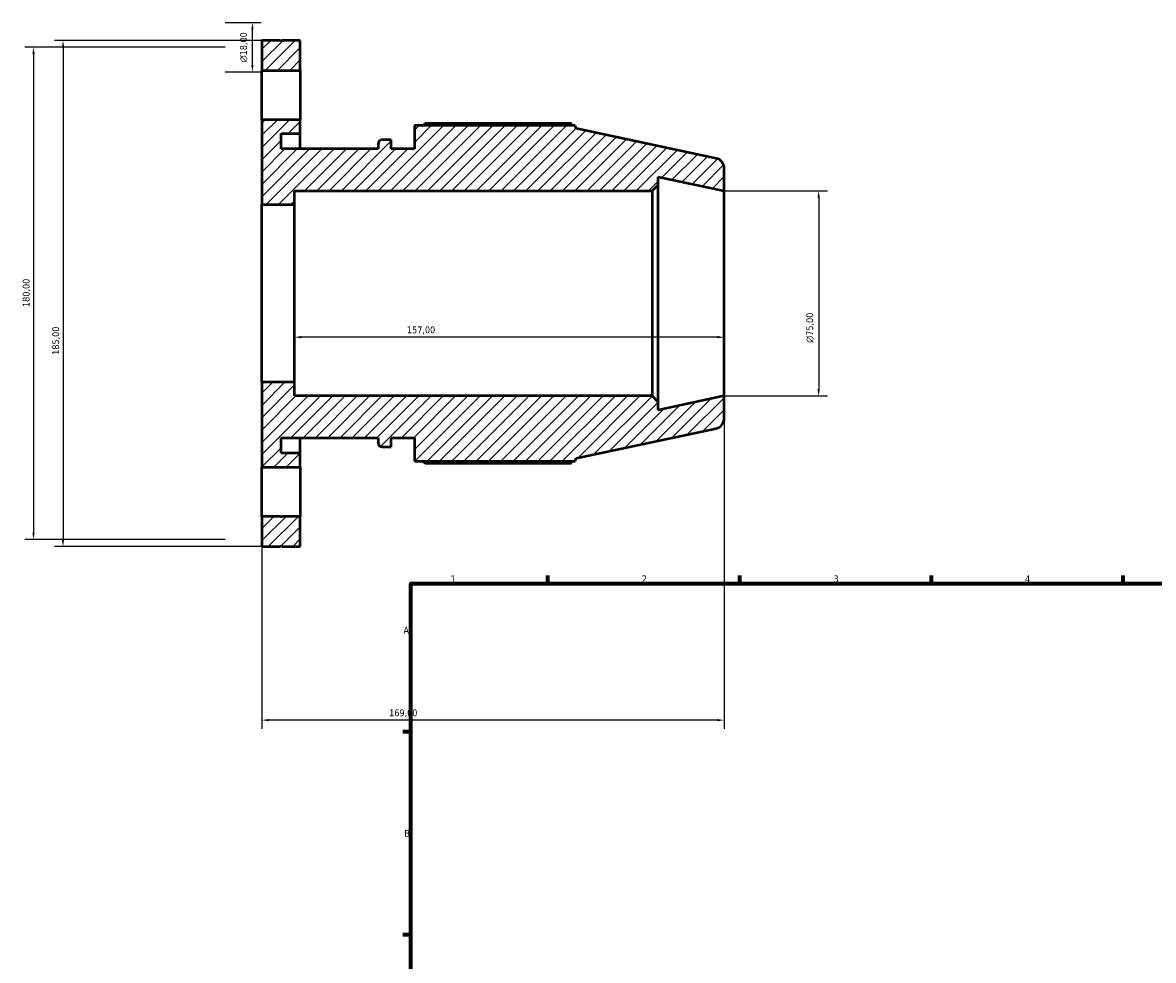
# Model space of a CAD drawing. Header units: millimetres. Extents: x -122 to 923, y -93 to 779.
# Tile 2 of 6: x -122 to 291, y 436 to 779. Entities that reach past the tile are written whole.
import ezdxf

# ---------------------------------------------------------------- set-up
doc = ezdxf.new("R2010")
doc.units = ezdxf.units.MM
for name, color, linetype, lineweight in [('Border (ISO)', 7, 'Continuous', 70), ('Dimension (ISO)', 7, 'Continuous', 25), ('Hatch (ISO)', 7, 'Continuous', 18), ('Visible (ISO)', 7, 'Continuous', 50)]:
    doc.layers.add(name, color=color, linetype=linetype, lineweight=lineweight)
doc.styles.add('Note Text (ISO)', font='tahoma.ttf')
doc.dimstyles.new('Default (ISO)', dxfattribs={"dimtxt": 2.5, "dimasz": 2.5, "dimexe": 3.175, "dimexo": 0, "dimgap": 0.762, "dimtad": 1, "dimrnd": 1e-08, "dimzin": 0, "dimtxsty": 'Note Text (ISO)', "dimcen": 0.09, "dimdle": 10, "dimclrd": 256, "dimclre": 256, "dimclrt": 232, "dimazin": 0, "dimtfac": 1.40208, "dimtmove": 0, "dimatfit": 3, "dimfxl": 1, "dimtolj": 1, "dimtzin": 0, "dimlwd": -1, "dimlwe": -1, "dimarcsym": 0})

# ---------------------------------------------------------------- blocks, each defined once
blk = doc.blocks.new('Borders Default Border')
at = {"layer": 'Border (ISO)'}
for p, q in [((70.08, 574), (70.08, 576.9)), ((140.17, 574), (140.17, 576.9)), ((210.25, 574), (210.25, 576.9)), ((280.33, 574), (280.33, 576.9)), ((20, 519.75), (17.1, 519.75)), ((20, 445.5), (17.1, 445.5))]:
    blk.add_line(p, q, dxfattribs=at)
at = {"layer": 'Border (ISO)', "flags": 128}
blk.add_lwpolyline([(20, 20), (20, 574), (821, 574), (821, 20), (20, 20)], dxfattribs=at)
at = {"layer": 'Border (ISO)', "color": 232, "true_color": 0xca0064, "char_height": 2.5, "attachment_point": 7, "style": 'Note Text (ISO)'}
for s, insert in [('1', (34.48, 574.4)), ('2', (104.37, 574.4)), ('3', (174.43, 574.35)), ('4', (244.42, 574.4)), ('A', (17.29, 555.62)), ('B', (17.59, 481.37))]:
    blk.add_mtext(s, dxfattribs=dict(at, insert=insert))
blk = doc.blocks.new('*D7')
at = {"layer": 'Defpoints', "color": 0, "transparency": 16777216}
for p in [(-34.5, 647.5), (134.5, 642.5), (-34.5, 524)]:
    blk.add_point(p, dxfattribs=at)
at = {"layer": 'Dimension (ISO)', "transparency": 16777216}
for p, q in [((-34.5, 647.5), (-34.5, 520.83)), ((134.5, 642.5), (134.5, 520.83)), ((132, 524), (-32, 524))]:
    blk.add_line(p, q, dxfattribs=at)
for points in [[(-32, 524.42), (-32, 523.58), (-34.5, 524)], [(132, 524.42), (132, 523.58), (134.5, 524)]]:
    blk.add_solid(points, dxfattribs=at)
at = {"layer": 'Dimension (ISO)', "color": 232, "true_color": 0xca0064, "transparency": 16777216, "insert": (12.05, 527.93), "char_height": 2.5, "attachment_point": 1, "style": 'Note Text (ISO)'}
blk.add_mtext('\\A1;169,00', dxfattribs=at)
blk = doc.blocks.new('*D8')
at = {"layer": 'Defpoints', "color": 0, "transparency": 16777216}
for p in [(-22.5, 680), (134.5, 680), (-22.5, 664)]:
    blk.add_point(p, dxfattribs=at)
at = {"layer": 'Dimension (ISO)', "transparency": 16777216}
blk.add_line((132, 664), (-20, 664), dxfattribs=at)
for points in [[(-20, 664.42), (-20, 663.58), (-22.5, 664)], [(132, 664.42), (132, 663.58), (134.5, 664)]]:
    blk.add_solid(points, dxfattribs=at)
at = {"layer": 'Dimension (ISO)', "color": 232, "true_color": 0xca0064, "transparency": 16777216, "insert": (18.55, 667.93), "char_height": 2.5, "attachment_point": 1, "style": 'Note Text (ISO)'}
blk.add_mtext('\\A1;157,00', dxfattribs=at)
blk = doc.blocks.new('*D9')
at = {"layer": 'Defpoints', "color": 0, "transparency": 16777216}
for p in [(134.5, 717.5), (134.5, 642.5), (169.02, 642.5)]:
    blk.add_point(p, dxfattribs=at)
at = {"layer": 'Dimension (ISO)', "transparency": 16777216}
for p, q in [((134.5, 717.5), (172.19, 717.5)), ((169.02, 715), (169.02, 645)), ((134.5, 642.5), (172.19, 642.5))]:
    blk.add_line(p, q, dxfattribs=at)
for points in [[(168.6, 715), (169.43, 715), (169.02, 717.5)], [(168.6, 645), (169.43, 645), (169.02, 642.5)]]:
    blk.add_solid(points, dxfattribs=at)
at = {"layer": 'Dimension (ISO)', "color": 232, "true_color": 0xca0064, "transparency": 16777216, "insert": (164.49, 661.94), "char_height": 2.5, "attachment_point": 1, "rotation": 90, "style": 'Note Text (ISO)'}
blk.add_mtext('\\A1;\\fAIGDT|b0|i0;\\H2.5000;\\ln\\fTahoma|b0|i0;\\H2.5000;75,00', dxfattribs=at)
blk = doc.blocks.new('*D10')
at = {"layer": 'Defpoints', "color": 0, "transparency": 16777216}
for p in [(-47.92, 770), (-117.92, 590), (-47.92, 590)]:
    blk.add_point(p, dxfattribs=at)
at = {"layer": 'Dimension (ISO)', "transparency": 16777216}
for p, q in [((-47.92, 770), (-121.09, 770)), ((-117.92, 767.5), (-117.92, 592.5)), ((-47.92, 590), (-121.09, 590))]:
    blk.add_line(p, q, dxfattribs=at)
for points in [[(-118.33, 767.5), (-117.5, 767.5), (-117.92, 770)], [(-118.33, 592.5), (-117.5, 592.5), (-117.92, 590)]]:
    blk.add_solid(points, dxfattribs=at)
at = {"layer": 'Dimension (ISO)', "color": 232, "true_color": 0xca0064, "transparency": 16777216, "insert": (-121.86, 675.05), "char_height": 2.5, "attachment_point": 1, "rotation": 90, "style": 'Note Text (ISO)'}
blk.add_mtext('\\A1;180,00', dxfattribs=at)
blk = doc.blocks.new('*D11')
at = {"layer": 'Defpoints', "color": 0, "transparency": 16777216}
for p in [(-34.5, 772.5), (-107.13, 587.5), (-34.5, 587.5)]:
    blk.add_point(p, dxfattribs=at)
at = {"layer": 'Dimension (ISO)', "transparency": 16777216}
for p, q in [((-34.5, 772.5), (-110.3, 772.5)), ((-107.13, 770), (-107.13, 590)), ((-34.5, 587.5), (-110.3, 587.5))]:
    blk.add_line(p, q, dxfattribs=at)
for points in [[(-107.55, 770), (-106.71, 770), (-107.13, 772.5)], [(-107.55, 590), (-106.71, 590), (-107.13, 587.5)]]:
    blk.add_solid(points, dxfattribs=at)
at = {"layer": 'Dimension (ISO)', "color": 232, "true_color": 0xca0064, "transparency": 16777216, "insert": (-111.07, 657.55), "char_height": 2.5, "attachment_point": 1, "rotation": 90, "style": 'Note Text (ISO)'}
blk.add_mtext('\\A1;185,00', dxfattribs=at)
blk = doc.blocks.new('*D13')
at = {"layer": 'Defpoints', "color": 0, "transparency": 16777216}
for p in [(-47.92, 779), (-37.92, 779), (-47.92, 761)]:
    blk.add_point(p, dxfattribs=at)
at = {"layer": 'Dimension (ISO)', "transparency": 16777216}
for p, q in [((-47.92, 779), (-34.74, 779)), ((-37.92, 763.5), (-37.92, 776.5)), ((-47.92, 761), (-34.74, 761))]:
    blk.add_line(p, q, dxfattribs=at)
for points in [[(-38.33, 776.5), (-37.5, 776.5), (-37.92, 779)], [(-38.33, 763.5), (-37.5, 763.5), (-37.92, 761)]]:
    blk.add_solid(points, dxfattribs=at)
at = {"layer": 'Dimension (ISO)', "color": 232, "true_color": 0xca0064, "transparency": 16777216, "insert": (-42.44, 764.44), "char_height": 2.5, "attachment_point": 1, "rotation": 90, "style": 'Note Text (ISO)'}
blk.add_mtext('\\A1;\\fAIGDT|b0|i0;\\H2.5000;\\ln\\fTahoma|b0|i0;\\H2.5000;18,00', dxfattribs=at)

msp = doc.modelspace()

# ---------------------------------------------------------------- hatches: boundary and pattern name
at = {"layer": 'Hatch (ISO)'}
h = msp.add_hatch(dxfattribs=at)
h.set_pattern_fill('ANSI31', color=256, scale=25.4, style=0)
h.set_pattern_definition([(45, (0, 0), (-2.245064, 2.245064), [])])
h.paths.add_polyline_path([(-27.458, 598.2), (-27.758, 598.5), (-34.5, 598.5), (-34.5, 587.5), (-27.758, 587.5), (-27.458, 587.8), (-27.158, 587.5), (-20.417, 587.5), (-20.417, 598.5), (-27.158, 598.5)])
h.paths.add_polyline_path([(-34.5, 761.5), (-20.417, 761.5), (-20.417, 772.5), (-27.158, 772.5), (-27.458, 772.2), (-27.758, 772.5), (-34.5, 772.5)])
edge = h.paths.add_edge_path()
edge.add_ellipse((130.75, 634.287), major_axis=(0.78, -3.668), ratio=1, start_angle=0, end_angle=78)
edge.add_line((134.5, 634.287), (134.5, 642.5))
edge.add_line((134.5, 642.5), (110.357, 637.368))
edge.add_line((110.357, 637.368), (110.357, 640.25))
edge.add_line((110.357, 640.25), (108.107, 642.5))
edge.add_line((108.107, 642.5), (-22.5, 642.5))
edge.add_line((-22.5, 642.5), (-22.5, 647.5))
edge.add_line((-22.5, 647.5), (-34.5, 647.5))
edge.add_line((-34.5, 647.5), (-34.5, 616.5))
edge.add_line((-34.5, 616.5), (-20.417, 616.5))
edge.add_line((-20.417, 616.5), (-20.417, 621.587))
edge.add_line((-20.417, 621.587), (-27.458, 621.587))
edge.add_line((-27.458, 621.587), (-27.458, 627.2))
edge.add_line((-27.458, 627.2), (7.991, 627.2))
edge.add_line((7.991, 627.2), (7.991, 625.4))
edge.add_ellipse((9.491, 625.4), major_axis=(-1.5, 0), ratio=1, start_angle=0, end_angle=90)
edge.add_line((9.491, 623.9), (12.82, 623.9))
edge.add_line((12.82, 623.9), (12.82, 627.2))
edge.add_line((12.82, 627.2), (21.27, 627.2))
edge.add_line((21.27, 627.2), (21.27, 618.62))
edge.add_line((21.27, 618.62), (80.051, 618.62))
edge.add_line((80.051, 618.62), (80.42, 619.755))
edge.add_line((80.42, 619.755), (131.53, 630.619))
edge = h.paths.add_edge_path()
edge.add_ellipse((130.75, 725.713), major_axis=(3.75, 0), ratio=1, start_angle=0, end_angle=78)
edge.add_line((131.53, 729.381), (80.42, 740.245))
edge.add_line((80.42, 740.245), (80.051, 741.38))
edge.add_line((80.051, 741.38), (21.27, 741.38))
edge.add_line((21.27, 741.38), (21.27, 732.8))
edge.add_line((21.27, 732.8), (12.82, 732.8))
edge.add_line((12.82, 732.8), (12.82, 736.1))
edge.add_line((12.82, 736.1), (9.491, 736.1))
edge.add_ellipse((9.491, 734.6), major_axis=(0, 1.5), ratio=1, start_angle=0, end_angle=90)
edge.add_line((7.991, 734.6), (7.991, 732.8))
edge.add_line((7.991, 732.8), (-27.458, 732.8))
edge.add_line((-27.458, 732.8), (-27.458, 738.412))
edge.add_line((-27.458, 738.413), (-20.417, 738.413))
edge.add_line((-20.417, 738.413), (-20.417, 743.5))
edge.add_line((-20.417, 743.5), (-34.5, 743.5))
edge.add_line((-34.5, 743.5), (-34.5, 712.5))
edge.add_line((-34.5, 712.5), (-22.5, 712.5))
edge.add_line((-22.5, 712.5), (-22.5, 717.5))
edge.add_line((-22.5, 717.5), (108.107, 717.5))
edge.add_line((108.107, 717.5), (110.357, 719.75))
edge.add_line((110.357, 719.75), (110.357, 722.632))
edge.add_line((110.357, 722.632), (134.5, 717.5))
edge.add_line((134.5, 717.5), (134.5, 725.713))

# ---------------------------------------------------------------- linework, layer by layer
at = {"layer": 'Visible (ISO)'}
for p, q in [((-27.758, 772.5), (-34.5, 772.5)), ((-34.5, 772.5), (-34.5, 761.5)), ((-27.458, 772.2), (-27.758, 772.5)), ((-27.158, 772.5), (-27.458, 772.2)), ((-20.417, 772.5), (-27.158, 772.5)), ((-20.417, 761.5), (-20.417, 772.5)), ((-34.5, 761.5), (-20.417, 761.5)), ((-34.5, 743.5), (-34.5, 761.5)), ((-20.417, 761.5), (-20.417, 743.5)), ((-20.417, 743.5), (-34.5, 743.5)), ((-34.5, 743.5), (-34.5, 712.5)), ((-20.417, 738.413), (-20.417, 743.5)), ((80.051, 741.38), (21.27, 741.38)), ((21.27, 741.38), (21.27, 732.8)), ((78.55, 742.101), (25.23, 742.101)), ((80.42, 740.245), (80.051, 741.38)), ((131.53, 729.381), (80.42, 740.245)), ((-27.458, 732.8), (-27.458, 738.413)), ((-27.458, 738.413), (-20.417, 738.413)), ((-20.417, 732.8), (-20.417, 738.413)), ((12.82, 736.1), (9.491, 736.1)), ((12.82, 732.8), (12.82, 736.1)), ((7.991, 732.8), (-27.458, 732.8)), ((7.991, 734.6), (7.991, 732.8)), ((21.27, 732.8), (12.82, 732.8)), ((134.5, 717.5), (134.5, 725.713)), ((108.107, 717.5), (110.357, 719.75)), ((110.357, 719.75), (110.357, 722.632)), ((110.357, 722.632), (134.5, 717.5)), ((110.357, 640.25), (110.357, 719.75)), ((-22.5, 712.5), (-22.5, 717.5)), ((-22.5, 717.5), (108.107, 717.5)), ((108.107, 717.5), (108.107, 642.5)), ((134.5, 642.5), (134.5, 717.5)), ((-34.5, 712.5), (-22.5, 712.5)), ((-34.5, 647.5), (-34.5, 712.5)), ((-22.5, 647.5), (-22.5, 712.5)), ((-22.5, 647.5), (-34.5, 647.5)), ((-34.5, 647.5), (-34.5, 616.5)), ((-22.5, 642.5), (-22.5, 647.5)), ((108.107, 642.5), (-22.5, 642.5)), ((110.357, 640.25), (108.107, 642.5)), ((134.5, 642.5), (110.357, 637.368)), ((134.5, 634.287), (134.5, 642.5)), ((110.357, 637.368), (110.357, 640.25)), ((80.42, 619.755), (131.53, 630.619)), ((-27.458, 621.587), (-27.458, 627.2)), ((-27.458, 627.2), (7.991, 627.2)), ((-20.417, 621.587), (-20.417, 627.2)), ((7.991, 627.2), (7.991, 625.4)), ((12.82, 623.9), (12.82, 627.2)), ((12.82, 627.2), (21.27, 627.2)), ((21.27, 627.2), (21.27, 618.62)), ((-20.417, 621.587), (-27.458, 621.587)), ((-20.417, 616.5), (-20.417, 621.587)), ((9.491, 623.9), (12.82, 623.9)), ((-34.5, 616.5), (-20.417, 616.5)), ((-34.5, 598.5), (-34.5, 616.5)), ((-20.417, 616.5), (-20.417, 598.5)), ((21.27, 618.62), (80.051, 618.62)), ((25.23, 617.899), (78.55, 617.899)), ((80.051, 618.62), (80.42, 619.755)), ((-27.758, 598.5), (-34.5, 598.5)), ((-34.5, 598.5), (-34.5, 587.5)), ((-27.458, 598.2), (-27.758, 598.5)), ((-27.758, 598.5), (-27.158, 598.5)), ((-27.158, 598.5), (-27.458, 598.2)), ((-20.417, 598.5), (-27.158, 598.5)), ((-20.417, 587.5), (-20.417, 598.5)), ((-34.5, 587.5), (-27.758, 587.5)), ((-27.758, 587.5), (-27.458, 587.8)), ((-27.458, 587.8), (-27.158, 587.5)), ((-27.158, 587.5), (-20.417, 587.5))]:
    msp.add_line(p, q, dxfattribs=at)
for centre, radius, start, end in [((9.491, 734.6), 1.5, 90, 180), ((130.75, 725.713), 3.75, 0, 78), ((130.75, 634.287), 3.75, 282, 0), ((9.491, 625.4), 1.5, 180, 270)]:
    msp.add_arc(centre, radius, start, end, dxfattribs=at)
for points, weights in [([(24.08, 741.38), (24.645, 741.737), (25.23, 742.101)], [1.01151425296, 1.01355896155, 1.01545733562]), ([(78.924, 741.38), (78.74, 741.737), (78.55, 742.101)], [1.00065067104, 1.00039939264, 1]), ([(25.23, 617.899), (24.645, 618.263), (24.08, 618.62)], [1.01545733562, 1.01355896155, 1.01151425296]), ([(78.55, 617.899), (78.74, 618.263), (78.924, 618.62)], [1, 1.00039939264, 1.00065067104])]:
    msp.add_rational_spline(points, weights, degree=2, dxfattribs=at)

# ---------------------------------------------------------------- block references
msp.add_blockref('Borders Default Border', (0, 0))

# ---------------------------------------------------------------- dimensions: what is measured, and where the dimension line sits
at = {"layer": 'Dimension (ISO)'}
for base, p1, p2, picture, middle in [((-37.917, 779), (-47.917, 761), (-47.917, 779), '*D13', (-37.917, 770)), ((169.015, 642.5), (134.5, 717.5), (134.5, 642.5), '*D9', (169.015, 667.5))]:
    dim = msp.add_linear_dim(base=base, p1=p1, p2=p2, angle=90, text='\\fAIGDT|b0|i0;\\H2.5000;\\ln\\fTahoma|b0|i0;\\H2.5000;<>', dimstyle='Default (ISO)', override={"dimdec": 2, "dimtp": 0, "dimtm": 0, "dimtdec": 2, "dimtofl": 0, "dimatfit": 1}, dxfattribs=at)
    dim.commit()
    dim.dimension.update_dxf_attribs({"geometry": picture, "text_midpoint": middle, "dimtype": 160})
for base, p1, p2, angle, override, picture, middle in [((-117.917, 590), (-47.917, 770), (-47.917, 590), 90, {"dimdec": 2, "dimtp": 0, "dimtm": 0, "dimtdec": 2, "dimtofl": 0, "dimatfit": 1}, '*D10', (-117.917, 680)), ((-107.129, 587.5), (-34.5, 772.5), (-34.5, 587.5), 90, {"dimdec": 2, "dimtp": 0, "dimtm": 0, "dimtdec": 2, "dimtofl": 0, "dimatfit": 1}, '*D11', (-107.129, 662.5)), ((-22.5, 664), (134.5, 680), (-22.5, 680), 180, {"dimdec": 2, "dimse1": 1, "dimse2": 1, "dimtp": 0, "dimtm": 0, "dimtdec": 2, "dimtofl": 0, "dimatfit": 1}, '*D8', (23.5, 664)), ((-34.5, 524), (134.5, 642.5), (-34.5, 647.5), 180, {"dimdec": 2, "dimtp": 0, "dimtm": 0, "dimtdec": 2, "dimtofl": 0, "dimatfit": 1}, '*D7', (17, 524))]:
    dim = msp.add_linear_dim(base=base, p1=p1, p2=p2, angle=angle, dimstyle='Default (ISO)', override=override, dxfattribs=at)
    dim.commit()
    dim.dimension.update_dxf_attribs({"geometry": picture, "text_midpoint": middle, "dimtype": 160})

doc.saveas('drawing.dxf')
